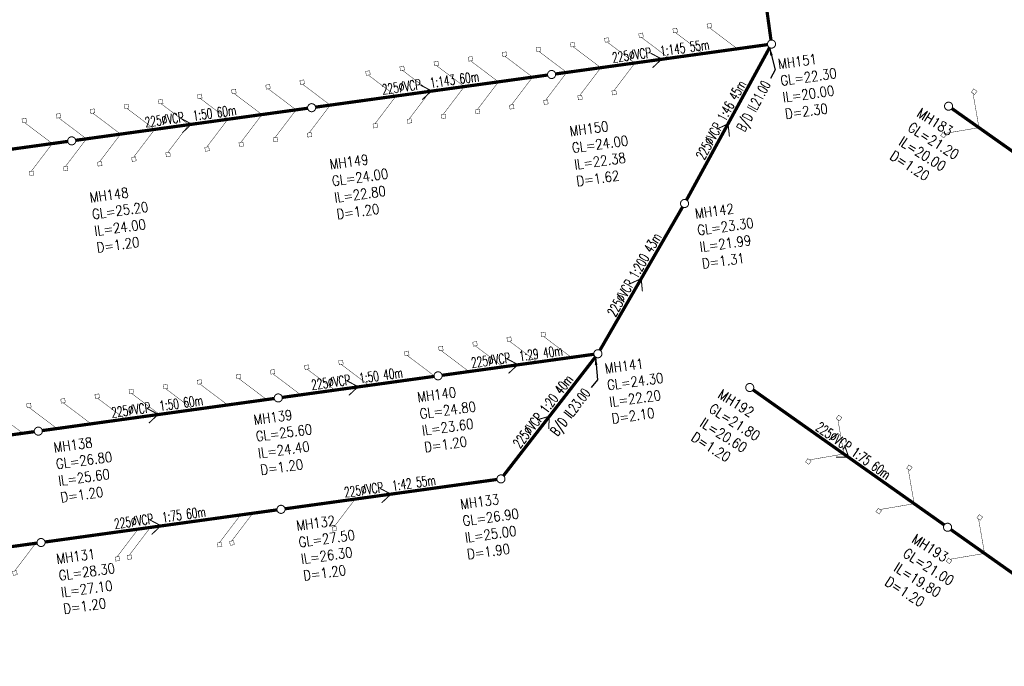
# Model space of a CAD drawing. Header units: millimetres. Extents: x -4184570 to 12269392, y -1733883 to 2875869.
# Tile 5 of 100: x -3674692 to -3430802, y 1516897 to 1677107. Entities that reach past the tile are written whole.
import ezdxf
from ezdxf.enums import TextEntityAlignment as Align

# ---------------------------------------------------------------- set-up
doc = ezdxf.new("R2010")
doc.units = ezdxf.units.MM
doc.header["$MEASUREMENT"] = 0
doc.linetypes.add('HIDDEN', pattern=[0.375, 0.25, -0.125])
for name, color, linetype in [("RUMAH SESBUAH 3 TGKT 70'X170", 23, 'Continuous'), ('SEW-IC2', 26, 'HIDDEN'), ('SEW-LINE-TXT2', 5, 'Continuous'), ('SEW-LINE225VCP2', 180, 'Continuous'), ('SEW-MH-TXT2', 4, 'Continuous'), ('SEW-MH2', 10, 'Continuous')]:
    doc.layers.add(name, color=color, linetype=linetype)
doc.layers.get("RUMAH SESBUAH 3 TGKT 70'X170").off()
doc.styles.add('LEVELS', font='romand.shx', dxfattribs={"width": 0.85})
doc.styles.add('ROMANS', font='romans')
doc.styles.add('SEW-T2', font='romand.shx', dxfattribs={"width": 0.65, "height": 2500})
doc.dimstyles.new('SEW1000', dxfattribs={"dimscale": 1000, "dimtxt": 2, "dimasz": 1.5, "dimexe": 1.5, "dimexo": 1.5, "dimgap": 0.65, "dimtad": 1, "dimdec": 0, "dimzin": 0, "dimdsep": 46, "dimtxsty": 'ROMANS', "dimcen": 0.09, "dimdle": 8, "dimclrd": 9, "dimclre": 9, "dimclrt": 256, "dimadec": 0, "dimazin": 0, "dimtfac": 1, "dimtdec": 0, "dimtofl": 0, "dimtmove": 2, "dimatfit": 3, "dimfxl": 1, "dimtolj": 1, "dimtzin": 0, "dimarcsym": 0})

# ---------------------------------------------------------------- blocks, each defined once
blk = doc.blocks.new('A$C3E205506')
at = {"layer": 'SEW-IC2', "ltscale": 5, "const_width": 99.99999999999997}
for points in [[(589857.4725445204, 1435078.632478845), (582969.3071383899, 1440277.564490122), (583464.4947411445, 1440346.768811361), (583326.0860986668, 1441337.144016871), (582335.7108931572, 1441198.735374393), (582474.1195356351, 1440208.360168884), (582969.3071383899, 1440277.564490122)], [(572949.7095912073, 1432739.5118425), (566061.5441850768, 1437938.443853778), (566556.7317878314, 1438007.648175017), (566418.3231453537, 1438998.023380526), (565427.9479398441, 1438859.614738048), (565566.356582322, 1437869.239532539), (566061.5441850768, 1437938.443853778)], [(581403.5910679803, 1433909.072160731), (574515.4256618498, 1439108.004172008), (575010.6132646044, 1439177.208493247), (574872.2046221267, 1440167.583698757), (573881.829416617, 1440029.175056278), (574020.238059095, 1439038.799850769), (574515.4256618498, 1439108.004172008)], [(556041.9466376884, 1430400.391205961), (549153.7812315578, 1435599.323217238), (549648.9688343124, 1435668.527538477), (549510.5601918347, 1436658.902743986), (548520.184986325, 1436520.494101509), (548658.593628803, 1435530.118896), (549153.7812315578, 1435599.323217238)], [(564495.8281144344, 1431569.95152427), (557607.6627083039, 1436768.883535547), (558102.8503110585, 1436838.087856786), (557964.4416685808, 1437828.463062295), (556974.0664630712, 1437690.054419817), (557112.4751055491, 1436699.679214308), (557607.6627083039, 1436768.883535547)], [(539134.1836843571, 1428061.270569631), (532246.0182782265, 1433260.202580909), (532741.2058809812, 1433329.406902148), (532602.7972385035, 1434319.782107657), (531612.4220329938, 1434181.373465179), (531750.8306754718, 1433190.99825967), (532246.0182782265, 1433260.202580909)], [(547588.0651609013, 1429230.830887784), (540699.8997547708, 1434429.762899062), (541195.0873575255, 1434498.967220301), (541056.6787150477, 1435489.34242581), (540066.3035095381, 1435350.933783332), (540204.7121520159, 1434360.558577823), (540699.8997547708, 1434429.762899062)], [(522226.4207308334, 1425722.149933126), (515338.2553247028, 1430921.081944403), (515833.4429274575, 1430990.286265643), (515695.0342849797, 1431980.661471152), (514704.6590794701, 1431842.252828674), (514843.067721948, 1430851.877623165), (515338.2553247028, 1430921.081944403)], [(530680.3022075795, 1426891.710251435), (523792.1368014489, 1432090.642262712), (524287.3244042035, 1432159.846583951), (524148.9157617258, 1433150.22178946), (523158.5405562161, 1433011.813146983), (523296.9491986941, 1432021.437941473), (523792.1368014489, 1432090.642262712)], [(505318.6577775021, 1423383.029296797), (498430.4923713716, 1428581.961308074), (498925.6799741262, 1428651.165629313), (498787.2713316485, 1429641.540834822), (497796.8961261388, 1429503.132192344), (497935.3047686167, 1428512.756986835), (498430.4923713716, 1428581.961308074)], [(513772.5392542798, 1424552.589614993), (506884.3738481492, 1429751.52162627), (507379.5614509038, 1429820.725947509), (507241.1528084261, 1430811.101153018), (506250.7776029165, 1430672.692510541), (506389.1862453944, 1429682.317305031), (506884.3738481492, 1429751.52162627)], [(547588.0651609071, 1429230.830887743), (542370.1085742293, 1422357.065851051), (542865.4854416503, 1422424.902118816), (543001.157977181, 1421434.148383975), (542010.4042423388, 1421298.475848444), (541874.7317068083, 1422289.229583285), (542370.1085742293, 1422357.065851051)], [(556041.9466376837, 1430400.391205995), (550823.990051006, 1423526.626169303), (551319.3669184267, 1423594.462437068), (551455.0394539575, 1422603.708702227), (550464.2857191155, 1422468.036166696), (550328.613183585, 1423458.789901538), (550823.990051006, 1423526.626169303)], [(564495.8281144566, 1431569.951524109), (559277.8715277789, 1424696.186487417), (559773.2483951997, 1424764.022755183), (559908.9209307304, 1423773.269020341), (558918.1671958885, 1423637.59648481), (558782.494660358, 1424628.350219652), (559277.8715277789, 1424696.186487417)], [(489014.7435010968, 1421127.448683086), (482126.5780949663, 1426326.380694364), (482621.7656977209, 1426395.585015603), (482483.3570552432, 1427385.960221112), (481492.9818497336, 1427247.551578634), (481631.3904922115, 1426257.176373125), (482126.5780949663, 1426326.380694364)], [(530680.3022075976, 1426891.710251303), (525462.34562092, 1420017.945214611), (525957.7224883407, 1420085.781482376), (526093.3950238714, 1419095.027747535), (525102.6412890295, 1418959.355212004), (524966.968753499, 1419950.108946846), (525462.34562092, 1420017.945214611)], [(539134.1836843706, 1428061.270569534), (533916.2270976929, 1421187.505532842), (534411.6039651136, 1421255.341800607), (534547.2765006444, 1420264.588065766), (533556.5227658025, 1420128.915530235), (533420.8502302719, 1421119.669265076), (533916.2270976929, 1421187.505532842)], [(472106.9805475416, 1418788.328046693), (465218.815141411, 1423987.26005797), (465714.0027441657, 1424056.464379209), (465575.5941016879, 1425046.839584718), (464585.2188961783, 1424908.43094224), (464723.6275386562, 1423918.055736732), (465218.815141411, 1423987.26005797)], [(480560.8620243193, 1419957.888364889), (473672.6966181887, 1425156.820376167), (474167.8842209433, 1425226.024697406), (474029.4755784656, 1426216.399902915), (473039.1003729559, 1426077.991260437), (473177.5090154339, 1425087.616054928), (473672.6966181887, 1425156.820376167)], [(513772.5392542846, 1424552.589614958), (508554.5826676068, 1417678.824578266), (509049.9595350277, 1417746.660846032), (509185.6320705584, 1416755.90711119), (508194.8783357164, 1416620.234575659), (508059.2058001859, 1417610.988310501), (508554.5826676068, 1417678.824578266)], [(522226.4207308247, 1425722.149933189), (517008.4641441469, 1418848.384896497), (517503.8410115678, 1418916.221164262), (517639.5135470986, 1417925.467429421), (516648.7598122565, 1417789.79489389), (516513.087276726, 1418780.548628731), (517008.4641441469, 1418848.384896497)], [(649683.1267740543, 1415657.91702868), (648229.2164321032, 1424049.253415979), (648637.937677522, 1423761.248305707), (649213.9478980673, 1424578.690796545), (648396.5054072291, 1425154.70101709), (647820.4951866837, 1424337.258526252), (648229.2164321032, 1424049.253415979)], [(453991.5202404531, 1416282.127364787), (447103.3548343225, 1421481.059376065), (447598.5424370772, 1421550.263697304), (447460.1337945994, 1422540.638902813), (446469.7585890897, 1422402.230260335), (446608.1672315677, 1421411.855054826), (447103.3548343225, 1421481.059376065)], [(463653.0990708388, 1417618.767728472), (456764.9336647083, 1422817.699739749), (457260.1212674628, 1422886.904060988), (457121.7126249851, 1423877.279266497), (456131.3374194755, 1423738.87062402), (456269.7460619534, 1422748.495418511), (456764.9336647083, 1422817.699739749)], [(505318.6577775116, 1423383.029296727), (500100.7011908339, 1416509.264260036), (500596.0780582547, 1416577.100527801), (500731.7505937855, 1415586.346792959), (499740.9968589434, 1415450.674257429), (499605.3243234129, 1416441.42799227), (500100.7011908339, 1416509.264260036)], [(437083.7572868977, 1413943.006728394), (430195.5918807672, 1419141.938739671), (430690.7794835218, 1419211.143060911), (430552.3708410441, 1420201.51826642), (429561.9956355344, 1420063.109623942), (429700.4042780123, 1419072.734418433), (430195.5918807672, 1419141.938739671)], [(445537.6387636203, 1415112.567046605), (438649.4733574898, 1420311.499057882), (439144.6609602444, 1420380.703379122), (439006.2523177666, 1421371.078584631), (438015.877112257, 1421232.669942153), (438154.2857547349, 1420242.294736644), (438649.4733574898, 1420311.499057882)], [(480560.8620243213, 1419957.888364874), (475342.9054376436, 1413084.123328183), (475838.2823050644, 1413151.959595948), (475973.9548405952, 1412161.205861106), (474983.2011057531, 1412025.533325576), (474847.5285702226, 1413016.287060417), (475342.9054376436, 1413084.123328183)], [(489014.7435010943, 1421127.448683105), (483796.7869144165, 1414253.683646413), (484292.1637818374, 1414321.519914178), (484427.8363173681, 1413330.766179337), (483437.0825825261, 1413195.093643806), (483301.4100469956, 1414185.847378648), (483796.7869144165, 1414253.683646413)], [(420175.9943335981, 1411603.886091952), (413287.8289274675, 1416802.81810323), (413783.0165302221, 1416872.022424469), (413644.6078877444, 1417862.397629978), (412654.2326822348, 1417723.9889875), (412792.6413247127, 1416733.613781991), (413287.8289274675, 1416802.81810323)], [(428629.8758103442, 1412773.446410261), (421741.7104042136, 1417972.378421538), (422236.8980069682, 1418041.582742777), (422098.4893644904, 1419031.957948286), (421108.1141589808, 1418893.549305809), (421246.5228014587, 1417903.1741003), (421741.7104042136, 1417972.378421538)], [(463653.0990708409, 1417618.767728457), (458435.1424841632, 1410745.002691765), (458930.519351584, 1410812.83895953), (459066.1918871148, 1409822.085224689), (458075.4381522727, 1409686.412689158), (457939.7656167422, 1410677.166423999), (458435.1424841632, 1410745.002691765)], [(472106.9805475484, 1418788.328046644), (466889.0239608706, 1411914.563009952), (467384.4008282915, 1411982.399277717), (467520.0733638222, 1410991.645542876), (466529.3196289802, 1410855.973007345), (466393.6470934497, 1411846.726742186), (466889.0239608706, 1411914.563009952)], [(445537.6387636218, 1415112.567046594), (440319.6821769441, 1408238.802009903), (440815.059044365, 1408306.638277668), (440950.7315798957, 1407315.884542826), (439959.9778450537, 1407180.212007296), (439824.3053095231, 1408170.965742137), (440319.6821769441, 1408238.802009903)], [(453991.5202404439, 1416282.127364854), (448773.5636537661, 1409408.362328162), (449268.940521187, 1409476.198595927), (449404.6130567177, 1408485.444861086), (448413.8593218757, 1408349.772325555), (448278.1867863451, 1409340.526060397), (448773.5636537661, 1409408.362328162)], [(649590.4580805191, 1415526.791624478), (641195.1339847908, 1414096.08726126), (641603.058153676, 1413806.954294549), (641024.7922202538, 1412991.105956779), (640208.9438824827, 1413569.371890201), (640787.2098159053, 1414385.220227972), (641195.1339847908, 1414096.08726126)], [(428629.8758103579, 1412773.446410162), (423411.9192236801, 1405899.68137347), (423907.296091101, 1405967.517641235), (424042.9686266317, 1404976.763906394), (423052.2148917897, 1404841.091370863), (422916.5423562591, 1405831.845105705), (423411.9192236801, 1405899.68137347)], [(437083.757286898, 1413943.006728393), (431865.8007002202, 1407069.241691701), (432361.1775676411, 1407137.077959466), (432496.8501031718, 1406146.324224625), (431506.0963683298, 1406010.651689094), (431370.4238327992, 1407001.405423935), (431865.8007002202, 1407069.241691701)], [(420175.9943335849, 1411603.886092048), (414958.0377469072, 1404730.121055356), (415453.414614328, 1404797.957323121), (415589.0871498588, 1403807.20358828), (414598.3334150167, 1403671.531052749), (414462.6608794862, 1404662.28478759), (414958.0377469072, 1404730.121055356)], [(540287.4048214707, 1357449.112406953), (533399.2394153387, 1362648.044418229), (533894.4270180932, 1362717.248739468), (533756.0183756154, 1363707.623944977), (532765.6431701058, 1363569.215302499), (532904.0518125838, 1362578.84009699), (533399.2394153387, 1362648.044418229)], [(548741.2862982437, 1358618.672725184), (541853.1208921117, 1363817.604736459), (542348.3084948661, 1363886.809057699), (542209.8998523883, 1364877.184263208), (541219.5246468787, 1364738.775620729), (541357.9332893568, 1363748.400415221), (541853.1208921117, 1363817.604736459)], [(523379.6418681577, 1355109.991770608), (516491.4764620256, 1360308.923781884), (516986.6640647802, 1360378.128103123), (516848.2554223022, 1361368.503308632), (515857.8802167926, 1361230.094666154), (515996.2888592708, 1360239.719460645), (516491.4764620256, 1360308.923781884)], [(531833.5233446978, 1356279.552088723), (524945.3579385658, 1361478.484099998), (525440.5455413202, 1361547.688421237), (525302.1368988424, 1362538.063626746), (524311.7616933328, 1362399.654984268), (524450.1703358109, 1361409.279778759), (524945.3579385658, 1361478.484099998)], [(514925.7603913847, 1353940.431452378), (508037.5949852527, 1359139.363463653), (508532.7825880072, 1359208.567784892), (508394.3739455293, 1360198.942990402), (507403.9987400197, 1360060.534347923), (507542.4073824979, 1359070.159142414), (508037.5949852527, 1359139.363463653)], [(490167.9646381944, 1350515.290520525), (483279.7992320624, 1355714.2225318), (483774.9868348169, 1355783.426853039), (483636.578192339, 1356773.802058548), (482646.2029868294, 1356635.39341607), (482784.6116293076, 1355645.018210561), (483279.7992320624, 1355714.2225318)], [(498621.8461149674, 1351684.850838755), (491733.6807088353, 1356883.782850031), (492228.8683115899, 1356952.98717127), (492090.4596691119, 1357943.362376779), (491100.0844636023, 1357804.953734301), (491238.4931060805, 1356814.578528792), (491733.6807088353, 1356883.782850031)], [(473260.2016848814, 1348176.169884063), (466372.0362787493, 1353375.101895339), (466867.2238815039, 1353444.306216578), (466728.8152390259, 1354434.681422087), (465738.4400335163, 1354296.272779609), (465876.8486759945, 1353305.8975741), (466372.0362787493, 1353375.101895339)], [(481714.0831614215, 1349345.730202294), (474825.9177552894, 1354544.66221357), (475321.105358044, 1354613.866534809), (475182.696715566, 1355604.241740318), (474192.3215100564, 1355465.833097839), (474330.7301525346, 1354475.457892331), (474825.9177552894, 1354544.66221357)], [(455144.741377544, 1345669.969202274), (448256.5759714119, 1350868.901213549), (448751.7635741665, 1350938.105534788), (448613.3549316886, 1351928.480740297), (447622.979726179, 1351790.072097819), (447761.3883686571, 1350799.69689231), (448256.5759714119, 1350868.901213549)], [(463598.622854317, 1346839.529520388), (456710.4574481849, 1352038.461531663), (457205.6450509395, 1352107.665852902), (457067.2364084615, 1353098.041058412), (456076.8612029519, 1352959.632415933), (456215.2698454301, 1351969.257210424), (456710.4574481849, 1352038.461531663)], [(438236.9784240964, 1343330.848565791), (431348.8130179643, 1348529.780577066), (431844.0006207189, 1348598.984898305), (431705.5919782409, 1349589.360103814), (430715.2167727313, 1349450.951461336), (430853.6254152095, 1348460.576255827), (431348.8130179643, 1348529.780577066)], [(446690.8599007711, 1344500.408884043), (439802.694494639, 1349699.340895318), (440297.8820973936, 1349768.545216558), (440159.4734549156, 1350758.920422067), (439169.098249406, 1350620.511779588), (439307.5068918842, 1349630.13657408), (439802.694494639, 1349699.340895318)], [(421329.215470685, 1340991.727929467), (414441.050064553, 1346190.659940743), (414936.2376673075, 1346259.864261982), (414797.8290248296, 1347250.239467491), (413807.45381932, 1347111.830825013), (413945.8624617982, 1346121.455619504), (414441.050064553, 1346190.659940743)], [(429783.096947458, 1342161.288247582), (422894.9315413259, 1347360.220258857), (423390.1191440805, 1347429.424580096), (423251.7105016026, 1348419.799785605), (422261.335296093, 1348281.391143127), (422399.7439385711, 1347291.015937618), (422894.9315413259, 1347360.220258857)], [(412875.3339941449, 1339822.167611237), (405987.1685880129, 1345021.099622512), (406482.3561907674, 1345090.303943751), (406343.9475482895, 1346080.679149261), (405353.5723427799, 1345942.270506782), (405491.9809852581, 1344951.895301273), (405987.1685880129, 1345021.099622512)], [(616216.885952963, 1334800.255009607), (614762.975611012, 1343191.591396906), (615171.6968564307, 1342903.586286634), (615747.7070769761, 1343721.028777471), (614930.2645861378, 1344297.038998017), (614354.2543655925, 1343479.596507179), (614762.975611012, 1343191.591396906)], [(616124.2172594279, 1334669.129605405), (607728.8931636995, 1333238.425242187), (608136.8173325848, 1332949.292275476), (607558.5513991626, 1332133.443937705), (606742.7030613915, 1332711.709871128), (607320.9689948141, 1333527.558208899), (607728.8931636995, 1333238.425242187)], [(633640.8491298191, 1322486.425255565), (632186.938787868, 1330877.761642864), (632595.6600332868, 1330589.756532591), (633171.6702538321, 1331407.199023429), (632354.2277629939, 1331983.209243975), (631778.2175424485, 1331165.766753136), (632186.938787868, 1330877.761642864)], [(495181.2955646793, 1323513.410855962), (489963.3389779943, 1316639.645819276), (490458.7158454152, 1316707.48208704), (490594.388380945, 1315716.728352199), (489603.6346461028, 1315581.055816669), (489467.9621105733, 1316571.809551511), (489963.3389779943, 1316639.645819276)], [(633548.1804362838, 1322355.299851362), (625152.8563405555, 1320924.595488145), (625560.7805094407, 1320635.462521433), (624982.5145760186, 1319819.614183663), (624166.6662382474, 1320397.880117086), (624744.93217167, 1321213.728454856), (625152.8563405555, 1320924.595488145)], [(466785.562728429, 1319584.976038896), (461567.6061417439, 1312711.211002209), (462062.9830091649, 1312779.047269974), (462198.6555446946, 1311788.293535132), (461207.9018098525, 1311652.620999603), (461072.2292743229, 1312643.374734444), (461567.6061417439, 1312711.211002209)], [(469819.6511345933, 1320004.729901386), (464601.6945479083, 1313130.9648647), (465097.0714153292, 1313198.801132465), (465232.7439508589, 1312208.047397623), (464241.9902160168, 1312072.374862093), (464106.3176804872, 1313063.128596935), (464601.6945479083, 1313130.9648647)], [(651064.8123064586, 1310172.595501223), (649610.9019645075, 1318563.931888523), (650019.6232099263, 1318275.92677825), (650595.6334304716, 1319093.369269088), (649778.1909396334, 1319669.379489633), (649202.1807190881, 1318851.936998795), (649610.9019645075, 1318563.931888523)], [(441423.918298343, 1316076.29508432), (436205.9617116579, 1309202.530047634), (436701.3385790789, 1309270.366315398), (436837.0111146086, 1308279.612580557), (435846.2573797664, 1308143.940045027), (435710.5848442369, 1309134.693779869), (436205.9617116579, 1309202.530047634)], [(444458.0067045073, 1316496.048946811), (439240.0501178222, 1309622.283910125), (439735.4269852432, 1309690.120177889), (439871.0995207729, 1308699.366443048), (438880.3457859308, 1308563.693907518), (438744.6732504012, 1309554.44764236), (439240.0501178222, 1309622.283910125)], [(416062.2738682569, 1312567.614129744), (410844.3172815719, 1305693.849093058), (411339.6941489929, 1305761.685360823), (411475.3666845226, 1304770.931625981), (410484.6129496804, 1304635.259090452), (410348.9404141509, 1305626.012825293), (410844.3172815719, 1305693.849093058)], [(650972.1436129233, 1310041.470097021), (642576.819517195, 1308610.765733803), (642984.7436860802, 1308321.632767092), (642406.4777526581, 1307505.784429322), (641590.6294148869, 1308084.050362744), (642168.8953483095, 1308899.898700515), (642576.819517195, 1308610.765733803)]]:
    blk.add_lwpolyline(points, dxfattribs=at)
at = {"layer": 'SEW-LINE225VCP2', "ltscale": 8}
for points, const_width in [([(593657.7624469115, 1469980.713597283), (598187.2323143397, 1437240.545504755)], 799.9999999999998), ([(544833.7406441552, 1428849.781228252), (597333.7076161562, 1436112.939370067)], 799.9999999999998), ([(568366.7853772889, 1433997.2340932), (571147.0397172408, 1432540.509454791), (568833.3362883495, 1430379.057425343)], 250), ([(597845.4898722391, 1435372.046898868), (577257.8139599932, 1397620.91975198)], 799.9999999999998), ([(485399.8157462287, 1420627.338045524), (542852.6098137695, 1428575.699788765)], 799.9999999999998), ([(511338.4222150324, 1426107.590649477), (514118.6765549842, 1424650.866011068), (511804.9731260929, 1422489.41398162)], 250), ([(425965.8908539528, 1412404.894863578), (483418.684915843, 1420353.256606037)], 799.9999999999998), ([(642996.2777555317, 1420281.943759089), (690361.7569572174, 1386807.903370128)], 799.9999999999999), ([(451904.49731717, 1417885.147466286), (454684.7516571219, 1416428.422827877), (452371.0482282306, 1414266.970798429)], 250), ([(584719.3174663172, 1415143.803603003), (587551.6519161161, 1416496.483325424), (587895.3815004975, 1413348.952800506)], 250), ([(366531.9659560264, 1404182.45168085), (423984.7600235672, 1412130.813424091)], 799.9999999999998), ([(576279.39399916, 1395876.751566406), (555813.9361958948, 1360395.186238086)], 800), ([(563191.1545096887, 1376832.926251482), (566046.6650975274, 1378135.968902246), (566335.4103482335, 1374982.918853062)], 250), ([(554325.0344776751, 1359391.161707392), (516715.8004556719, 1354188.076257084)], 799.9999999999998), ([(531914.1530902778, 1329303.440010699), (554703.4000275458, 1358737.499369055)], 800), ([(532732.6268990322, 1358295.690714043), (535512.8812389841, 1356838.966075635), (533199.1778100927, 1354677.514046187)], 250), ([(514734.6696256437, 1353913.994817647), (477125.4356036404, 1348710.90936734)], 799.9999999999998), ([(493142.2620470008, 1352818.523824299), (495922.5163869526, 1351361.79918589), (493608.8129580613, 1349200.347156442)], 250), ([(475144.3047736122, 1348436.827927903), (417691.5107113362, 1340488.466185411)], 799.9999999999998), ([(593740.9587358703, 1350586.091054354), (641106.4379374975, 1317112.050665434)], 799.9999999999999), ([(443630.1171748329, 1345968.718788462), (446410.3715147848, 1344511.994150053), (444096.6680858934, 1342350.542120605)], 250), ([(540271.0097778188, 1343141.88383046), (543277.0427117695, 1344045.004457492), (543134.8524602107, 1340881.955238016)], 250), ([(415710.379881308, 1340214.384745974), (358257.585819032, 1332266.023003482)], 799.9999999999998), ([(616413.4850806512, 1336845.637109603), (617446.8259974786, 1333881.844367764), (614280.5851057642, 1333885.973302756)], 250), ([(477811.4208300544, 1321112.538093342), (530311.3878073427, 1328375.696235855)], 800), ([(501281.1499787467, 1326200.841803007), (504061.4043186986, 1324744.117164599), (501747.7008898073, 1322582.665135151)], 250), ([(418377.4959377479, 1312890.09491143), (475830.2900000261, 1320838.456653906)], 800), ([(444316.1024013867, 1318370.347514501), (447096.3567413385, 1316913.622876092), (444782.6533124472, 1314752.170846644)], 250), ([(642739.7303242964, 1315957.773410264), (690105.2095257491, 1282483.733021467)], 799.9999999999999), ([(358943.5710454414, 1304667.651729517), (416396.3651077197, 1312616.013471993)], 800)]:
    blk.add_lwpolyline(points, dxfattribs=dict(at, const_width=const_width))
at = {"layer": 'SEW-MH2', "ltscale": 5, "const_width": 250}
for points in [[(598037.7142843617, 1437208.042762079, 25874.84073827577), (598037.8623950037, 1437208.08704984)], [(543556.6164820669, 1429670.803181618, 25874.84073827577), (543556.7645927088, 1429670.847469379)], [(641893.072816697, 1421817.145061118, 25874.84073827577), (641893.2209273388, 1421817.189348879)], [(484122.6915842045, 1421448.359998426, 25874.84073827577), (484122.8396948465, 1421448.404286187)], [(424688.7666918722, 1413225.916816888, 25874.84073827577), (424688.9148025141, 1413225.96110465)], [(576492.4720505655, 1397701.049236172, 25874.84073827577), (576492.6201612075, 1397701.093523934)], [(555029.0411458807, 1360486.265099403, 25874.84073827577), (555029.1892565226, 1360486.309387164)], [(515438.6762938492, 1355009.098209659, 25874.84073827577), (515438.8244044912, 1355009.14249742)], [(592637.7537944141, 1352121.292352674, 25874.84073827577), (592637.9019050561, 1352121.336640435)], [(475848.3114417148, 1349531.931320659, 25874.84073827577), (475848.4595523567, 1349531.97560842)], [(416414.3865493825, 1341309.488138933, 25874.84073827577), (416414.5346600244, 1341309.532426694)], [(531015.3944755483, 1329470.799627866, 25874.84073827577), (531015.5425861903, 1329470.843915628)], [(476534.2966681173, 1321933.560046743, 25874.84073827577), (476534.4447787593, 1321933.604334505)], [(641636.5253799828, 1317492.974705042, 25874.84073827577), (641636.6734906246, 1317493.018992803)], [(417100.371775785, 1313711.116865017, 25874.84073827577), (417100.519886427, 1313711.161152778)]]:
    blk.add_lwpolyline(points, format="xyb", close=True, dxfattribs=at)
at = {"layer": 'SEW-LINE-TXT2', "style": 'SEW-T2', "width": 0.65}
for s, rotation, p in [('225%%CVCP  1:145 55m', 7.876641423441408, (571147.0397172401, 1432540.509454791)), ('225%%CVCP  1:143 60m', 7.876641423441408, (514118.6765549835, 1424650.866011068)), ('225%%CVCP 1:46 45m', 61.05752916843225, (587551.6519161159, 1416496.483325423)), ('225%%CVCP  1:50 60m', 7.876641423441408, (454684.7516571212, 1416428.422827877)), ('225%%CVCP 1:200 43m', 60.05752916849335, (566046.6650975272, 1378135.968902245)), ('225%%CVCP  1:29 40m', 7.876641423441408, (535512.8812389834, 1356838.966075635)), ('225%%CVCP  1:50 40m', 7.876641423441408, (495922.5163869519, 1351361.79918589)), ('225%%CVCP 1:20 40m', 52.25126183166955, (543277.0427117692, 1344045.004457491)), ('225%%CVCP  1:50 60m', 7.876641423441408, (446410.3715147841, 1344511.994150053)), ('225%%CVCP 1:75 60m', 324.7504604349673, (617446.8259974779, 1333881.844367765)), ('225%%CVCP  1:42 55m', 7.876641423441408, (504061.4043186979, 1324744.117164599)), ('225%%CVCP  1:75 60m', 7.876641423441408, (447096.3567413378, 1316913.622876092))]:
    blk.add_text(s, height=2500, rotation=rotation, dxfattribs=at).set_placement(p, align=Align.BOTTOM_CENTER)
at = {"layer": 'SEW-LINE-TXT2', "char_height": 2499.999999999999, "attachment_point": 6, "style": 'SEW-T2'}
for s, insert, rotation in [('B/D IL21.00  ', (597471.0206443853, 1426657.606651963), 61.39404155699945), ('B/D IL23.00  ', (552949.0049055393, 1350193.273612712), 52.25126183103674)]:
    blk.add_mtext(s, dxfattribs=dict(at, insert=insert, rotation=rotation))
at = {"layer": 'SEW-MH-TXT2', "ltscale": 5, "char_height": 2500, "width": 11117.39731617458, "attachment_point": 1, "style": 'LEVELS'}
for s, insert, rotation in [('MH151\\PGL=22.30\\PIL=20.00\\PD=2.30', (599802.2539961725, 1432521.991313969), 7.801519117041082), ('MH183\\PGL=21.20\\PIL=20.00\\PD=1.20', (635397.962740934, 1420593.038951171), 327.8124899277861), ('MH150\\PGL=24.00\\PIL=22.38\\PD=1.62', (548153.4323755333, 1415882.660501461), 7.801519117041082), ('MH149\\PGL=24.00\\PIL=22.80\\PD=1.20', (488719.5074776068, 1407660.217318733), 7.801519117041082), ('MH148\\PGL=25.20\\PIL=24.00\\PD=1.20', (429285.5825797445, 1399437.774135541), 7.801519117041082), ('MH142\\PGL=23.30\\PIL=21.99\\PD=1.31', (579226.4568079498, 1395459.3235475), 7.801519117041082), ('MH141\\PGL=24.30\\PIL=22.20\\PD=2.10', (556870.7639030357, 1357082.621923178), 7.801519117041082), ('MH140\\PGL=24.80\\PIL=23.60\\PD=1.20', (510434.1497302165, 1349985.463141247), 7.801519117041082), ('MH192\\PGL=21.80\\PIL=20.60\\PD=1.20', (586142.6437186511, 1350897.186242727), 327.8124899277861), ('MH139\\PGL=25.60\\PIL=24.40\\PD=1.20', (469855.9912847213, 1344371.639002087), 7.801519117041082), ('MH138\\PGL=26.80\\PIL=25.60\\PD=1.20', (420343.8464125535, 1337521.83396625), 7.801519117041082), ('MH133\\PGL=26.90\\PIL=25.00\\PD=1.90', (521068.8729566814, 1323445.77773028), 7.801519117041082), ('MH132\\PGL=27.50\\PIL=26.30\\PD=1.20', (480463.7565314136, 1318145.905874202), 7.801519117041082), ('MH193\\PGL=21.00\\PIL=19.80\\PD=1.20', (634177.472583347, 1315039.673168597), 327.8124899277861), ('MH131\\PGL=28.30\\PIL=27.10\\PD=1.20', (421029.8316391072, 1309923.462692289), 7.801519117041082)]:
    blk.add_mtext(s, dxfattribs=dict(at, insert=insert, rotation=rotation))
at = {"layer": 'SEW-LINE-TXT2', "annotation_type": 0, "has_hookline": 1, "hookline_direction": 1, "text_width": 15089.28571428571}
for points, horizontal_direction in [([(597845.4898722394, 1435372.046898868), (599219.15560852, 1429851.466166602), (598049.6264498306, 1427706.928620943)], (0.4787831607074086, 0.8779331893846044, 0)), ([(554703.4000275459, 1358737.499369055), (555182.4197684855, 1353068.786176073), (553686.9920811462, 1351137.326683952)], (0.6121998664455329, 0.7907030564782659, 0))]:
    blk.add_leader(points, dimstyle='SEW1000', override={"dimasz": 2, "dimtad": 0, "dimclrd": 256}, dxfattribs=dict(at, horizontal_direction=horizontal_direction))
blk = doc.blocks.new('A$C9429103f')
at = {"layer": 'SEW-LINE225VCP2', "ltscale": 5}
blk.add_blockref('A$C3E205506', (98253.63464917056, 519203.4004864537), dxfattribs=at)

msp = doc.modelspace()

# ---------------------------------------------------------------- block references
at = {"layer": "RUMAH SESBUAH 3 TGKT 70'X170", "color": 6, "ltscale": 5}
msp.add_blockref('A$C9429103f', (-4185038.249873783, -284389.7413089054), dxfattribs=at)

doc.saveas('drawing.dxf')
